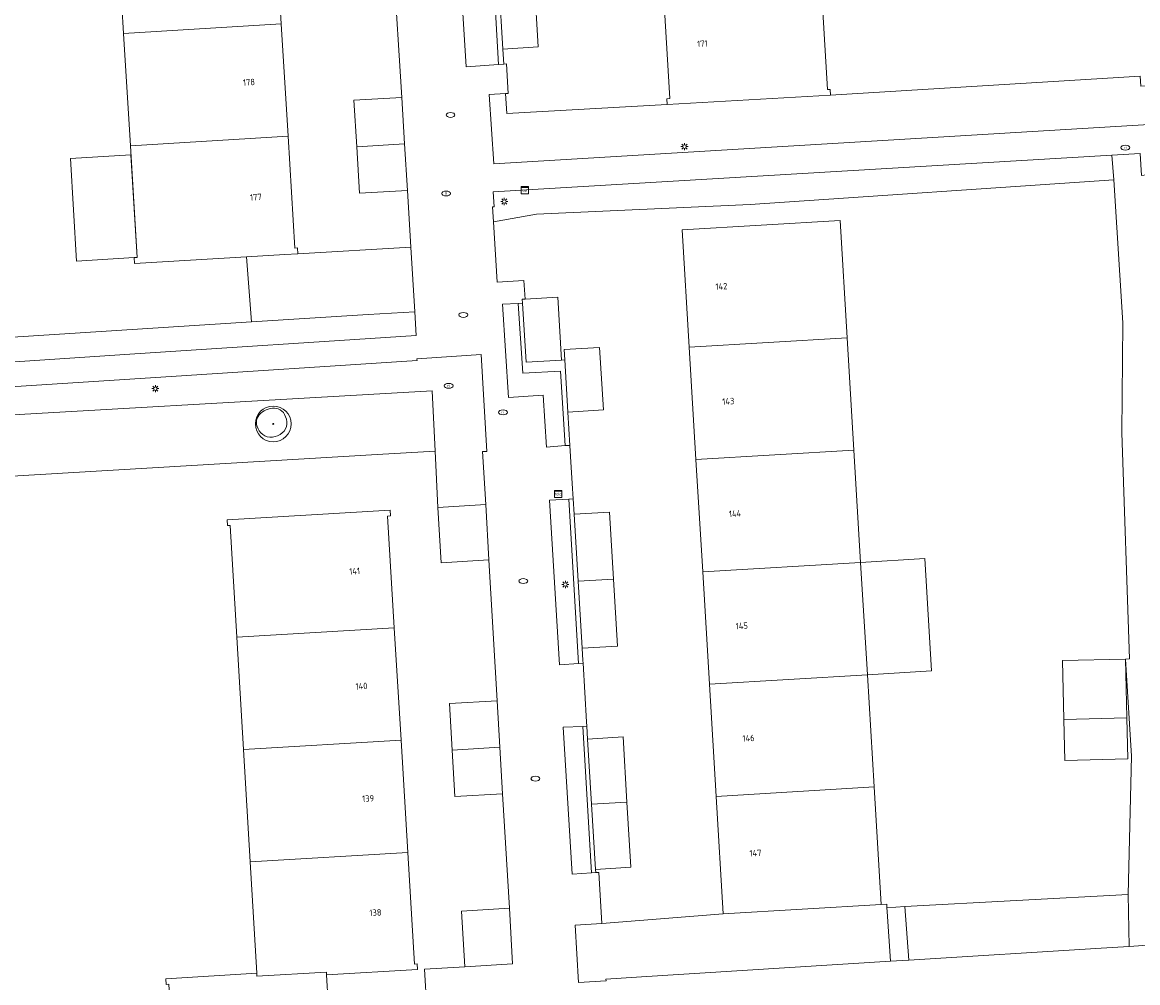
# Model space of a CAD drawing. Header units: metres. Extents: x 162108 to 162858, y 502368 to 503171.
# Tile 20 of 38: x 162704 to 162766, y 502772 to 502826. Entities that reach past the tile are written whole.
import ezdxf
from ezdxf.enums import TextEntityAlignment as Align

# ---------------------------------------------------------------- set-up
doc = ezdxf.new("R2010")
doc.units = ezdxf.units.M
for name, color, linetype, lineweight, true_color in [('B-PV-GR-BEPLANTING_CULTUUR_HEESTERS-GV', 7, 'Continuous', 13, 0x99cc00), ('B-PV-GR-BEPLANTING_CULTUUR_ROOS-GV', 7, 'Continuous', 18, 0x99cc00), ('B-PV-GR-BEPLANTING_CULTUUR_VASTE PLANTENVAK-GV', 7, 'Continuous', 13, 0x99cc00), ('B-WE-GR-BOOM-S', 3, 'Continuous', 18, 0x00ff00)]:
    doc.layers.add(name, color=color, linetype=linetype, lineweight=lineweight, true_color=true_color)
for name, color, linetype, lineweight in [('B-PV-IE-MEUBILAIR-S', 252, 'Continuous', 13), ('B-PV-OG-BEBOUWING-GV', 7, 'Continuous', 18), ('B-PV-OG-BEBOUWING-T18', 7, 'Continuous', 18), ('B-PV-OG-BEBOUWING_LUIFEL-GV', 7, 'Continuous', 18), ('B-PV-OG-TERREIN_BEGROEID-GV', 7, 'Continuous', 13), ('B-PV-OG-TERREIN_ERF-GV', 252, 'Continuous', 13), ('B-PV-VH-OPENVERHARDING_TEGEL-GV', 252, 'Continuous', 13)]:
    doc.layers.add(name, color=color, linetype=linetype, lineweight=lineweight)
doc.styles.add('NLCS-ISO', font='NLCS-ISO.ttf')
doc.styles.add('NLCS-ISO-M200-T18', font='NLCS-ISO.ttf', dxfattribs={"height": 1.8})

# ---------------------------------------------------------------- blocks, each defined once
blk = doc.blocks.new('SIE-MEUBILAIR_KAST_TELECOM-SO')
for points in [[(-1, 1), (1, 1), (1, 0.84), (-1, 0.84)], [(-1, 0.76), (1, 0.76), (1, -1), (-1, -1)]]:
    blk.add_lwpolyline(points, close=True)
at = {"style": 'NLCS-ISO'}
blk.add_text('tele', height=0.75, dxfattribs=at).set_placement((0, 0), align=Align.MIDDLE_CENTER)
blk = doc.blocks.new('SIE-MEUBILAIR_KAST_CAI-SO')
for points in [[(-1, 1), (1, 1), (1, 0.84), (-1, 0.84)], [(-1, 0.76), (1, 0.76), (1, -1), (-1, -1)]]:
    blk.add_lwpolyline(points, close=True)
at = {"style": 'NLCS-ISO'}
blk.add_text('cai', height=0.75, dxfattribs=at).set_placement((0, 0), align=Align.MIDDLE_CENTER)
blk = doc.blocks.new('SIE-MEUBILAIR_PAAL_LICHTMAST-SO')
for points in [[(-0.62, 0), (-1, 0)], [(-0.71, 0.71), (-0.44, 0.44)], [(0, 1), (0, 0.62)], [(0.44, 0.44), (0.71, 0.71)], [(1, 0), (0.62, 0)], [(-0.71, -0.71), (-0.44, -0.44)], [(0, -0.62), (0, -1)], [(0.44, -0.44), (0.71, -0.71)]]:
    blk.add_lwpolyline(points)
blk.add_circle((0, 0), 0.5)
blk = doc.blocks.new('SIE-MEUBILAIR_PUT_RIOOLPUT-SO')
blk.add_ellipse((0, 0), major_axis=(1.25, 0), ratio=0.54)
at = {"style": 'NLCS-ISO'}
blk.add_text('ri', height=0.75, dxfattribs=at).set_placement((-0.04, 0.07), align=Align.MIDDLE_CENTER)
blk = doc.blocks.new('SIE-MEUBILAIR_PUT_KOLK-SO')
blk.add_ellipse((0, 0), major_axis=(1.25, 0), ratio=0.54)
blk = doc.blocks.new('SGR-BOOM_03')
blk.add_lwpolyline([(2.39, 3.6), (2.81, 3.14), (3.17, 2.6), (3.46, 1.98), (3.66, 1.31), (3.77, 0.62), (3.77, -0.08), (3.65, -0.77), (3.39, -1.41), (3, -2), (2.49, -2.52), (1.88, -2.96), (1.21, -3.31), (0.49, -3.56), (-0.26, -3.7), (-0.99, -3.72), (-1.7, -3.6), (-2.35, -3.35), (-2.94, -2.98), (-3.46, -2.51), (-3.9, -1.97), (-4.25, -1.38), (-4.52, -0.76), (-4.68, -0.13), (-4.73, 0.48), (-4.67, 1.06), (-4.5, 1.6), (-4.24, 2.1), (-3.91, 2.55), (-3.5, 2.97), (-3.03, 3.33), (-2.53, 3.65), (-1.98, 3.92), (-1.42, 4.14), (-0.84, 4.29), (-0.26, 4.39), (0.31, 4.41), (0.87, 4.35), (1.41, 4.2), (1.92, 3.95)], close=True)
for radius in [5, 0.15]:
    blk.add_circle((0, 0), radius)

msp = doc.modelspace()

# ---------------------------------------------------------------- linework, layer by layer
at = {"layer": 'B-PV-GR-BEPLANTING_CULTUUR_HEESTERS-GV'}
for points in [[(162776.807, 502820.682), (162776.677, 502822.831), (162766.556, 502822.194), (162766.522, 502822.756), (162749.224, 502821.699), (162740.088, 502821.181), (162731.12, 502820.666), (162731.052, 502821.788), (162730.145, 502821.731), (162730.392, 502817.864), (162767.967, 502820.118)], [(162730.381, 502814.616), (162732.78, 502815.039), (162744.735, 502815.581), (162765.063, 502816.965), (162764.948, 502818.35), (162730.364, 502816.29), (162730.426, 502815.45), (162730.331, 502815.448)], [(162697.432, 502805.003), (162697.663, 502803.491), (162726.952, 502805.177), (162727.118, 502801.796), (162727.272, 502798.654), (162729.948, 502798.81), (162729.775, 502801.769), (162730.014, 502801.782), (162729.702, 502807.208), (162726.089, 502806.964), (162726.107, 502806.863), (162711.79, 502805.929), (162700.782, 502805.225)], [(162753.595, 502773.336), (162764.35, 502774.007), (162765.907, 502774.105), (162765.86, 502777.015), (162753.381, 502776.332)], [(162752.578, 502773.286), (162752.387, 502776.063), (162752.375, 502776.26), (162752.374, 502776.267), (162752.374, 502776.269), (162752.361, 502776.475), (162752.049, 502776.455), (162743.225, 502775.924), (162736.438, 502775.387), (162734.944, 502775.302), (162735.126, 502772.098), (162736.674, 502772.184), (162736.66, 502772.281), (162738.655, 502772.411)]]:
    msp.add_lwpolyline(points, close=True, dxfattribs=at)
at = {"layer": 'B-PV-GR-BEPLANTING_CULTUUR_ROOS-GV'}
msp.add_lwpolyline([(162697.443, 502806.382), (162710.058, 502807.223), (162726.06, 502808.262), (162725.977, 502809.586), (162723.38, 502809.433), (162716.857, 502809.019), (162697.413, 502807.786)], close=True, dxfattribs=at)
at = {"layer": 'B-PV-GR-BEPLANTING_CULTUUR_VASTE PLANTENVAK-GV'}
for points in [[(162730.66, 502823.408), (162730.411, 502827.699), (162730.696, 502827.716), (162730.693, 502827.772), (162732.528, 502827.877), (162732.263, 502832.32), (162730.531, 502832.223), (162730.727, 502829.428), (162728.481, 502829.297), (162728.847, 502823.279)], [(162734.393, 502802.103), (162734.132, 502806.267), (162732.014, 502806.157), (162731.761, 502810.05), (162730.878, 502810.007), (162731.228, 502804.794), (162733.16, 502804.925), (162733.336, 502802.012)], [(162735.134, 502789.917), (162734.596, 502799.121), (162733.517, 502799.048), (162734.072, 502789.843)], [(162735.862, 502778.229), (162735.381, 502786.41), (162734.283, 502786.36), (162734.788, 502778.14)]]:
    msp.add_lwpolyline(points, close=True, dxfattribs=at)
at = {"layer": 'B-PV-OG-BEBOUWING-GV'}
for points in [[(162718.521, 502825.681), (162718.143, 502831.959), (162709.334, 502831.43), (162709.711, 502825.152)], [(162739.859, 502827.743), (162740.229, 502821.504), (162740.069, 502821.495), (162740.088, 502821.181), (162749.224, 502821.699), (162749.205, 502822.015), (162749.045, 502822.006), (162748.672, 502828.266)], [(162730.696, 502827.716), (162730.903, 502824.279), (162732.879, 502824.392), (162732.669, 502827.885), (162732.528, 502827.877), (162730.693, 502827.772)], [(162710.087, 502818.873), (162718.899, 502819.402), (162718.521, 502825.681), (162709.711, 502825.152)], [(162710.462, 502812.624), (162710.302, 502812.615), (162710.321, 502812.295), (162716.581, 502812.665), (162718.715, 502812.791), (162719.455, 502812.831), (162719.436, 502813.154), (162719.276, 502813.145), (162718.899, 502819.402), (162710.087, 502818.873)], [(162740.926, 502814.166), (162741.32, 502807.604), (162750.145, 502808.134), (162749.75, 502814.699)], [(162732.006, 502810.067), (162732.205, 502806.766), (162734.181, 502806.886), (162733.969, 502810.41), (162732.148, 502810.299), (162731.993, 502810.29)], [(162750.522, 502801.856), (162750.145, 502808.134), (162741.32, 502807.604), (162741.697, 502801.326)], [(162750.9, 502795.577), (162750.522, 502801.856), (162741.697, 502801.326), (162742.075, 502795.047)], [(162716.041, 502791.394), (162724.839, 502791.918), (162724.467, 502798.167), (162724.627, 502798.176), (162724.608, 502798.494), (162715.494, 502797.956), (162715.513, 502797.637), (162715.673, 502797.646)], [(162751.277, 502789.298), (162750.9, 502795.577), (162742.075, 502795.047), (162742.453, 502788.768)], [(162716.041, 502791.394), (162716.41, 502785.115), (162725.213, 502785.639), (162724.839, 502791.918)], [(162751.654, 502783.02), (162751.277, 502789.298), (162742.453, 502788.768), (162742.83, 502782.49)], [(162762.264, 502786.793), (162762.322, 502784.507), (162765.842, 502784.597), (162765.783, 502786.883)], [(162725.587, 502779.36), (162725.213, 502785.639), (162716.41, 502785.115), (162716.779, 502778.835)], [(162743.225, 502775.924), (162752.049, 502776.455), (162751.654, 502783.02), (162742.83, 502782.49)], [(162716.779, 502778.835), (162717.146, 502772.603), (162717.155, 502772.444), (162721.047, 502772.673), (162721.057, 502772.513), (162726.138, 502772.812), (162726.119, 502773.132), (162725.959, 502773.123), (162725.587, 502779.36)], [(162721.429, 502766.263), (162721.057, 502772.513), (162721.047, 502772.673), (162717.155, 502772.444), (162717.146, 502772.603), (162712.063, 502772.304), (162712.082, 502771.985), (162712.242, 502771.994), (162712.609, 502765.745)]]:
    msp.add_lwpolyline(points, close=True, dxfattribs=at)
for points in [[(162725.252, 502821.571), (162722.576, 502821.413)], [(162722.576, 502821.413), (162722.735, 502818.813)], [(162725.411, 502818.977), (162725.252, 502821.571)], [(162725.411, 502818.977), (162722.735, 502818.813)], [(162722.735, 502818.813), (162725.411, 502818.977)], [(162722.735, 502818.813), (162722.895, 502816.213)], [(162725.57, 502816.371), (162725.411, 502818.977)], [(162722.895, 502816.213), (162725.57, 502816.371)], [(162734.546, 502803.983), (162736.522, 502804.102), (162736.312, 502807.596), (162734.336, 502807.477), (162734.371, 502806.897)], [(162734.371, 502806.897), (162734.546, 502803.983)], [(162729.948, 502798.81), (162727.272, 502798.654)], [(162727.272, 502798.654), (162727.454, 502795.56), (162730.129, 502795.718)], [(162730.129, 502795.718), (162729.948, 502798.81)], [(162737.091, 502794.639), (162736.866, 502798.383), (162734.89, 502798.264)], [(162734.89, 502798.264), (162735.115, 502794.52)], [(162737.091, 502794.639), (162735.115, 502794.52)], [(162735.115, 502794.52), (162737.091, 502794.639)], [(162735.115, 502794.52), (162735.34, 502790.777)], [(162737.316, 502790.896), (162737.091, 502794.639)], [(162735.34, 502790.777), (162737.316, 502790.896)], [(162730.59, 502787.84), (162727.915, 502787.682), (162728.067, 502785.081)], [(162730.742, 502785.238), (162730.59, 502787.84)], [(162737.841, 502782.173), (162737.622, 502785.816), (162735.645, 502785.697)], [(162735.645, 502785.697), (162735.864, 502782.054)], [(162728.067, 502785.081), (162730.742, 502785.238)], [(162730.742, 502785.238), (162728.067, 502785.081)], [(162728.067, 502785.081), (162728.22, 502782.481), (162730.894, 502782.639)], [(162730.894, 502782.639), (162730.742, 502785.238)], [(162735.864, 502782.054), (162737.841, 502782.173)], [(162737.841, 502782.173), (162735.864, 502782.054)], [(162735.864, 502782.054), (162736.083, 502778.41)], [(162738.059, 502778.529), (162737.841, 502782.173)], [(162736.083, 502778.41), (162738.059, 502778.529)], [(162731.269, 502776.241), (162728.594, 502776.083), (162728.776, 502772.968)], [(162731.451, 502773.126), (162731.269, 502776.241)], [(162728.776, 502772.968), (162731.451, 502773.126)]]:
    msp.add_lwpolyline(points, dxfattribs=at)
at = {"layer": 'B-PV-OG-BEBOUWING_LUIFEL-GV'}
for points in [[(162710.117, 502818.368), (162706.732, 502818.165), (162707.077, 502812.421), (162710.302, 502812.615), (162710.462, 502812.624)], [(162750.9, 502795.577), (162751.277, 502789.298), (162754.87, 502789.514), (162754.493, 502795.793)], [(162765.783, 502786.883), (162765.699, 502790.175), (162762.18, 502790.085), (162762.264, 502786.793)]]:
    msp.add_lwpolyline(points, close=True, dxfattribs=at)
at = {"layer": 'B-PV-OG-TERREIN_BEGROEID-GV'}
msp.add_lwpolyline([(162696.556, 502799.992), (162723.874, 502801.607), (162727.118, 502801.796), (162726.952, 502805.177), (162697.663, 502803.491)], dxfattribs=at)
at = {"layer": 'B-PV-OG-TERREIN_ERF-GV'}
for points in [[(162716.581, 502812.665), (162710.321, 502812.295), (162710.302, 502812.615), (162710.462, 502812.624), (162710.087, 502818.873), (162709.711, 502825.152), (162709.334, 502831.43), (162708.959, 502837.656), (162708.799, 502837.646), (162708.78, 502837.965), (162712.973, 502838.218), (162712.601, 502844.416), (162712.224, 502850.695), (162711.849, 502856.956), (162711.689, 502856.947), (162694.881, 502855.884), (162697.503, 502811.539), (162697.413, 502807.786), (162716.857, 502809.019)], [(162765.063, 502816.965), (162744.735, 502815.581), (162732.78, 502815.039), (162730.381, 502814.616), (162730.581, 502811.235), (162732.074, 502811.344), (162732.148, 502810.299), (162733.969, 502810.41), (162734.181, 502806.886), (162734.371, 502806.897), (162734.336, 502807.477), (162736.312, 502807.596), (162736.522, 502804.102), (162734.546, 502803.983), (162734.658, 502802.112), (162734.695, 502801.504), (162734.786, 502799.996), (162734.838, 502799.138), (162734.89, 502798.264), (162736.866, 502798.383), (162737.091, 502794.639), (162737.316, 502790.896), (162735.34, 502790.777), (162735.381, 502790.099), (162735.391, 502789.94), (162735.587, 502786.661), (162735.601, 502786.423), (162735.645, 502785.697), (162737.622, 502785.816), (162737.841, 502782.173), (162738.059, 502778.529), (162736.083, 502778.41), (162736.094, 502778.238), (162736.27, 502778.244), (162736.438, 502775.387), (162743.225, 502775.924), (162742.83, 502782.49), (162742.453, 502788.768), (162742.075, 502795.047), (162741.697, 502801.326), (162741.32, 502807.604), (162740.926, 502814.166), (162749.75, 502814.699), (162750.145, 502808.134), (162750.522, 502801.856), (162750.9, 502795.577), (162751.277, 502789.298), (162751.654, 502783.02), (162752.049, 502776.455), (162752.361, 502776.475), (162752.374, 502776.269), (162753.381, 502776.332), (162765.86, 502777.015), (162766.042, 502784.738), (162765.699, 502790.175), (162765.931, 502790.192), (162765.493, 502802.815), (162765.566, 502808.965)], [(162725.764, 502813.207), (162719.455, 502812.831), (162718.715, 502812.791), (162716.581, 502812.665), (162716.857, 502809.019), (162723.38, 502809.433), (162725.977, 502809.586)], [(162762.264, 502786.793), (162765.783, 502786.883), (162765.842, 502784.597), (162762.322, 502784.507)]]:
    msp.add_lwpolyline(points, close=True, dxfattribs=at)
for points in [[(162718.143, 502831.959), (162718.521, 502825.681), (162718.899, 502819.402), (162719.276, 502813.145), (162719.436, 502813.154), (162719.455, 502812.831), (162725.764, 502813.207), (162725.57, 502816.371), (162722.895, 502816.213), (162722.735, 502818.813), (162722.576, 502821.413), (162725.252, 502821.571), (162724.8, 502828.938)], [(162748.672, 502828.266), (162749.045, 502822.006), (162749.205, 502822.015), (162749.224, 502821.699), (162766.522, 502822.756), (162766.556, 502822.194), (162776.677, 502822.831), (162777.871, 502822.898), (162780.341, 502823.07), (162780.309, 502823.599), (162780.189, 502823.592), (162780.168, 502823.914), (162780.328, 502823.924), (162779.915, 502830.127)], [(162732.669, 502827.885), (162732.879, 502824.392), (162730.903, 502824.279), (162730.956, 502823.438), (162731.117, 502823.454), (162731.21, 502821.798), (162731.052, 502821.788), (162731.12, 502820.666), (162740.088, 502821.181), (162740.069, 502821.495), (162740.229, 502821.504), (162739.859, 502827.743)], [(162726.79, 502768.432), (162726.529, 502772.835), (162728.776, 502772.968), (162728.594, 502776.083), (162731.269, 502776.241), (162730.894, 502782.639), (162728.22, 502782.481), (162728.067, 502785.081), (162727.915, 502787.682), (162730.59, 502787.84), (162730.129, 502795.718), (162727.454, 502795.56), (162727.272, 502798.654), (162727.118, 502801.796), (162723.874, 502801.607), (162696.556, 502799.992)], [(162712.082, 502771.985), (162712.063, 502772.304), (162717.146, 502772.603), (162716.779, 502778.835), (162716.41, 502785.115), (162716.041, 502791.394), (162715.673, 502797.646), (162715.513, 502797.637), (162715.494, 502797.956), (162724.608, 502798.494), (162724.627, 502798.176), (162724.467, 502798.167), (162724.839, 502791.918), (162725.213, 502785.639), (162725.587, 502779.36), (162725.959, 502773.123), (162726.119, 502773.132), (162726.138, 502772.812), (162721.057, 502772.513), (162721.429, 502766.263)]]:
    msp.add_lwpolyline(points, dxfattribs=at)
at = {"layer": 'B-PV-VH-OPENVERHARDING_TEGEL-GV'}
for points in [[(162778, 502820.758), (162776.807, 502820.682), (162767.967, 502820.118), (162730.392, 502817.864), (162730.145, 502821.731), (162731.052, 502821.788), (162731.21, 502821.798), (162731.117, 502823.454), (162730.956, 502823.438), (162730.66, 502823.408), (162728.847, 502823.279), (162728.481, 502829.297)], [(162724.8, 502828.938), (162725.252, 502821.571), (162725.411, 502818.977), (162725.57, 502816.371), (162725.764, 502813.207), (162725.977, 502809.586), (162726.06, 502808.262), (162710.058, 502807.223), (162697.443, 502806.382)], [(162767.196, 502774.192), (162765.907, 502774.105), (162764.35, 502774.007), (162753.595, 502773.336), (162752.578, 502773.286), (162738.655, 502772.411), (162736.66, 502772.281), (162736.674, 502772.184), (162735.126, 502772.098), (162734.944, 502775.302), (162736.438, 502775.387), (162736.27, 502778.244), (162736.094, 502778.238), (162735.862, 502778.229), (162734.788, 502778.14), (162734.283, 502786.36), (162735.381, 502786.41), (162735.601, 502786.423), (162735.587, 502786.661), (162735.391, 502789.94), (162735.134, 502789.917), (162734.072, 502789.843), (162733.517, 502799.048), (162734.596, 502799.121), (162734.838, 502799.138), (162734.786, 502799.996), (162734.695, 502801.504), (162734.658, 502802.112), (162734.393, 502802.103), (162733.336, 502802.012), (162733.16, 502804.925), (162731.228, 502804.794), (162730.878, 502810.007), (162731.761, 502810.05), (162732.006, 502810.067), (162731.993, 502810.29), (162732.148, 502810.299), (162732.074, 502811.344), (162730.581, 502811.235), (162730.381, 502814.616), (162730.331, 502815.448), (162730.426, 502815.45), (162730.364, 502816.29), (162764.948, 502818.35), (162766.519, 502818.446)], [(162700.782, 502805.225), (162711.79, 502805.929), (162726.107, 502806.863), (162726.089, 502806.964), (162729.702, 502807.208), (162730.014, 502801.782), (162729.775, 502801.769), (162729.948, 502798.81), (162730.129, 502795.718), (162730.59, 502787.84), (162730.742, 502785.238), (162730.894, 502782.639), (162731.269, 502776.241), (162731.451, 502773.126), (162728.776, 502772.968), (162726.529, 502772.835), (162726.79, 502768.432)]]:
    msp.add_lwpolyline(points, dxfattribs=at)
for points in [[(162730.66, 502823.408), (162730.956, 502823.438), (162730.903, 502824.279), (162730.696, 502827.716), (162730.411, 502827.699)], [(162765.063, 502816.965), (162765.566, 502808.965), (162765.493, 502802.815), (162765.931, 502790.192), (162765.699, 502790.175), (162766.042, 502784.738), (162765.86, 502777.015), (162765.907, 502774.105), (162767.196, 502774.192), (162767.267, 502777.349), (162767.018, 502783.985), (162766.917, 502790.157), (162767.691, 502790.181), (162767.304, 502802.903), (162767.744, 502802.933), (162766.974, 502815.737), (162766.884, 502817.237), (162766.592, 502817.211), (162766.519, 502818.446), (162764.948, 502818.35)], [(162731.761, 502810.05), (162732.014, 502806.157), (162734.132, 502806.267), (162734.393, 502802.103), (162734.658, 502802.112), (162734.546, 502803.983), (162734.371, 502806.897), (162734.181, 502806.886), (162732.205, 502806.766), (162732.006, 502810.067)], [(162734.596, 502799.121), (162735.134, 502789.917), (162735.391, 502789.94), (162735.381, 502790.099), (162735.34, 502790.777), (162735.115, 502794.52), (162734.89, 502798.264), (162734.838, 502799.138)], [(162735.381, 502786.41), (162735.862, 502778.229), (162736.094, 502778.238), (162736.083, 502778.41), (162735.864, 502782.054), (162735.645, 502785.697), (162735.601, 502786.423)], [(162752.374, 502776.269), (162752.374, 502776.267), (162752.375, 502776.26), (162752.387, 502776.063), (162752.578, 502773.286), (162753.595, 502773.336), (162753.381, 502776.332)]]:
    msp.add_lwpolyline(points, close=True, dxfattribs=at)

# ---------------------------------------------------------------- block references
at = {"layer": 'B-PV-IE-MEUBILAIR-S', "xscale": 0.2, "yscale": 0.2, "zscale": 0.2}
for name, p in [('SIE-MEUBILAIR_PUT_KOLK-SO', (162727.98, 502820.592)), ('SIE-MEUBILAIR_PAAL_LICHTMAST-SO', (162741.057, 502818.824)), ('SIE-MEUBILAIR_PUT_RIOOLPUT-SO', (162765.697, 502818.762)), ('SIE-MEUBILAIR_PUT_RIOOLPUT-SO', (162727.736, 502816.2)), ('SIE-MEUBILAIR_KAST_CAI-SO', (162732.135, 502816.383)), ('SIE-MEUBILAIR_PAAL_LICHTMAST-SO', (162730.985, 502815.753)), ('SIE-MEUBILAIR_PUT_KOLK-SO', (162728.698, 502809.412)), ('SIE-MEUBILAIR_PAAL_LICHTMAST-SO', (162711.485, 502805.291)), ('SIE-MEUBILAIR_PUT_RIOOLPUT-SO', (162727.878, 502805.446)), ('SIE-MEUBILAIR_PUT_RIOOLPUT-SO', (162730.915, 502803.966)), ('SIE-MEUBILAIR_KAST_TELECOM-SO', (162733.993, 502799.405)), ('SIE-MEUBILAIR_PUT_KOLK-SO', (162732.043, 502794.534)), ('SIE-MEUBILAIR_PAAL_LICHTMAST-SO', (162734.4, 502794.343)), ('SIE-MEUBILAIR_PUT_KOLK-SO', (162732.728, 502783.485))]:
    msp.add_blockref(name, p, dxfattribs=at)
at = {"layer": 'B-WE-GR-BOOM-S', "xscale": 0.2, "yscale": 0.2, "zscale": 0.2}
msp.add_blockref('SGR-BOOM_03', (162718.074, 502803.32), dxfattribs=at)

# ---------------------------------------------------------------- texts
at = {"layer": 'B-PV-OG-BEBOUWING-T18', "style": 'NLCS-ISO-M200-T18'}
for s, rotation, p in [('171', 3.5, (162742.055, 502824.574)), ('178', 3.5, (162716.714, 502822.422)), ('177', 3.6, (162717.1, 502815.998)), ('142', 3.5, (162743.121, 502811.006)), ('143', 3.5, (162743.506, 502804.585)), ('144', 3.5, (162743.883, 502798.306)), ('141', 3.5, (162722.622, 502795.088)), ('145', 3.5, (162744.261, 502792.028)), ('140', 3.5, (162723.003, 502788.658)), ('146', 3.5, (162744.638, 502785.749)), ('139', 3.5, (162723.374, 502782.379)), ('147', 3.5, (162745.024, 502779.327)), ('138', 3.5, (162723.784, 502775.996))]:
    msp.add_text(s, height=0.36, rotation=rotation, dxfattribs=at).set_placement(p, align=Align.MIDDLE)

doc.saveas('drawing.dxf')
